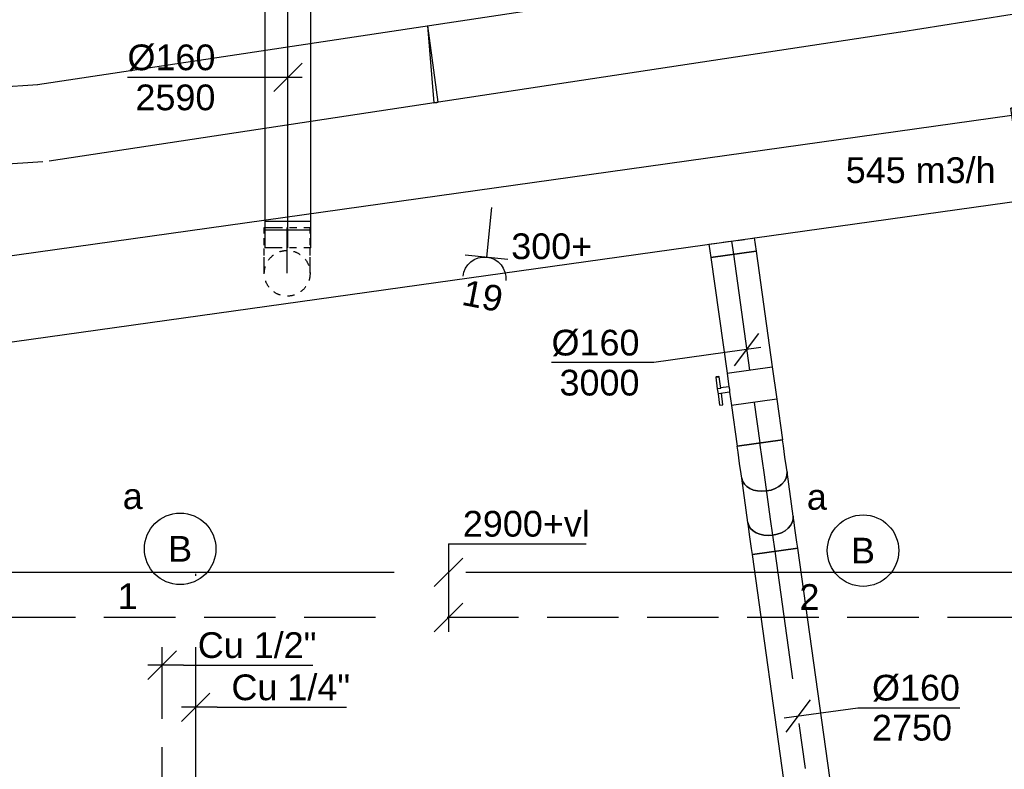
# Model space of a CAD drawing. Extents: x -238422 to 258194, y -34825 to 126331.
# Tile 188 of 239: x 28414 to 31858, y 16298 to 18920. Entities that reach past the tile are written whole.
import ezdxf
from ezdxf.enums import TextEntityAlignment as Align

# ---------------------------------------------------------------- set-up
doc = ezdxf.new("R2010")
doc.units = 0
doc.header["$LTSCALE"] = 50
for name, pattern in [('2322140', [45, 40, -5]), ('2322203', [45, 5, -2, 5, -2, 5, -2, 5, -2, 5, -2, 5, -5]), ('CENTER2', [28.575000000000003, 19.05, -3.175, 3.175, -3.175]), ('STREEPJES', [0.1, 0.05, -0.05])]:
    doc.linetypes.add(name, pattern=pattern)
doc.layers.get('0').update_dxf_attribs({"linetype": 'CONTINUOUS'})
for name, color, linetype in [('EL6131--', 2, 'CONTINUOUS'), ('EL6222--', 3, 'CONTINUOUS'), ('EL6311--', 3, 'CONTINUOUS'), ('EM6131--', 1, 'CONTINUOUS'), ('lMcht retour bestaand_PR', 1, 'CONTINUOUS'), ('lucht retour bestaand', 8, 'CONTINUOUS'), ('WL5448--', 4, 'CONTINUOUS'), ('WL570---_RETOUR', 112, 'CONTINUOUS'), ('WL570---_RETOUR_HL', 8, 'CONTINUOUS'), ('WM5448--', 1, 'CONTINUOUS'), ('WM570---_RETOUR', 1, 'CONTINUOUS'), ('WM570---_RETOUR_PR', 1, 'CONTINUOUS'), ('WM570---_TOEVOER', 1, 'CONTINUOUS')]:
    doc.layers.add(name, color=color, linetype=linetype)
doc.styles.add('BURO-018', font='ARIAL.TTF', dxfattribs={"height": 90})

# ---------------------------------------------------------------- blocks, each defined once
blk = doc.blocks.new('1115B3A')
at = {"color": 0, "linetype": 'Continuous'}
blk.add_circle((0, 0), 2.5, dxfattribs=at)
at = {"color": 0, "linetype": 'Continuous', "style": 'BURO-018'}
for tag, p in [('E_GKAST', (0, 8)), ('E_GROEP', (0, 5)), ('E_SGROEP', (4.5, 5)), ('E_ARMCODE', (0, 0)), ('E_SLET', (4.5, -1))]:
    blk.add_attdef(tag, text='', height=1.8, dxfattribs=at).set_placement(p, align=Align.MIDDLE)
blk = doc.blocks.new('*U156')
at = {"color": 0, "ltscale": 10}
for p, q in [((3.637978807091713e-12, 134.9999999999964, -2730), (1945.261807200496, 134.9999999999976, -2730)), ((7.275957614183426e-12, -135.0000000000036, -2730), (1945.2618072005, -135.0000000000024, -2730))]:
    blk.add_line(p, q, dxfattribs=at)
at = {"layer": 'EM6131--', "color": 1, "style": 'BURO-018'}
blk.add_attdef('POSNR', text='', height=90, dxfattribs=at).set_placement((0, 0), align=Align.MIDDLE)
blk = doc.blocks.new('*U157')
at = {"color": 0, "ltscale": 10}
for p, q in [((-7.275957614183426e-12, 135, -2730), (3011.366148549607, 135.0000000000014, -2730)), ((-7.275957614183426e-12, -135.0000000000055, -2730), (3011.36614854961, -135.0000000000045, -2730))]:
    blk.add_line(p, q, dxfattribs=at)
at = {"layer": 'EM6131--', "color": 1, "style": 'BURO-018'}
blk.add_attdef('POSNR', text='', height=90, dxfattribs=at).set_placement((0, 0), align=Align.MIDDLE)
blk = doc.blocks.new('*U158')
at = {"color": 0, "ltscale": 10}
for p, q in [((0, 134.9999999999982, -2730), (193.9405129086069, 134.9999999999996, -2730)), ((355.9474184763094, 134.9999999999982, -2730), (3468.498752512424, 134.9999999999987, -2730)), ((0, -135.0000000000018, -2730), (153.2473665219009, -135.0000000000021, -2730)), ((313.049142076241, -135.0000000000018, -2730), (3468.498752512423, -135.000000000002, -2730))]:
    blk.add_line(p, q, dxfattribs=at)
at = {"color": 0, "linetype": 'STREEPJES', "ltscale": 10}
for p, q in [((193.9405129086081, 134.9999999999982, -2730), (355.94741847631, 134.999999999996, -2730)), ((153.2473665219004, -135, -2730), (313.0491420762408, -134.9999999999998, -2730))]:
    blk.add_line(p, q, dxfattribs=at)
at = {"layer": 'EM6131--', "color": 1, "style": 'BURO-018'}
blk.add_attdef('POSNR', text='', height=90, dxfattribs=at).set_placement((0, 0), align=Align.MIDDLE)
blk = doc.blocks.new('*U167')
at = {"color": 0, "ltscale": 10}
for p, q in [((-3.535099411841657, 135, -2730), (-3.535099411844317, -135.0000000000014, -2730)), ((-3.53509941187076, 135, -2730), (10.59560877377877, -134.6299743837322, -2730))]:
    blk.add_line(p, q, dxfattribs=at)
blk.add_arc((-3.535099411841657, 134.9999999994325, -2730), 269.9999999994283, 269.9999999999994, 273.0000000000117, dxfattribs=at)
at = {"layer": 'EM6131--', "color": 1, "style": 'BURO-018'}
blk.add_attdef('POSNR', text='', height=90, dxfattribs=at).set_placement((0, 0), align=Align.MIDDLE)
blk = doc.blocks.new('*U269')
at = {"color": 0, "ltscale": 10}
for p, q in [((-3.637978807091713e-12, 80, -2999.999999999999), (409.1841421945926, 79.99999999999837, -2999.999999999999)), ((0, -80, -2999.999999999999), (-2.36255459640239e-12, 80.00000000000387, -2999.999999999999)), ((0, -80, -2999.999999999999), (409.1841421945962, -80.00000000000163, -2999.999999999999))]:
    blk.add_line(p, q, dxfattribs=at)
at = {"layer": 'WL570---_RETOUR_HL', "linetype": 'CENTER2'}
blk.add_line((0, 0, -2999.999999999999), (409.1841421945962, -1.635428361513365e-12, -2999.999999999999), dxfattribs=at)
at = {"layer": 'WM570---_RETOUR_PR', "color": 1, "style": 'BURO-018'}
blk.add_attdef('POSNR', text='', height=90, dxfattribs=at).set_placement((0, 0), align=Align.MIDDLE)
blk = doc.blocks.new('*U270')
at = {"color": 0, "ltscale": 10}
for p, q in [((-5.456968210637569e-12, 79.99999999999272, -2999.999999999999), (46.19999999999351, 79.9999999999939, -2999.999999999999)), ((46.19999999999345, 80, -2999.999999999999), (46.19999999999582, -80.00000000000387, -2999.999999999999)), ((-1.818989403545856e-12, -80, -2999.999999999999), (46.19999999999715, -79.99999999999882, -2999.999999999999))]:
    blk.add_line(p, q, dxfattribs=at)
at = {"color": 8, "linetype": 'STREEPJES', "ltscale": 10}
blk.add_line((-1.818989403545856e-12, -80.00000000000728, -2999.999999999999), (-4.181543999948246e-12, 79.99999999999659, -2999.999999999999), dxfattribs=at)
at = {"layer": 'WL570---_RETOUR_HL', "linetype": 'CENTER2'}
blk.add_line((-1.818989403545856e-12, 0, -2999.999999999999), (46.19999999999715, 1.175876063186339e-12, -2999.999999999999), dxfattribs=at)
at = {"layer": 'WM570---_RETOUR_PR', "color": 1, "style": 'BURO-018'}
blk.add_attdef('POSNR', text='', height=90, dxfattribs=at).set_placement((0, 0), align=Align.MIDDLE)
blk = doc.blocks.new('*U339')
at = {"color": 0, "ltscale": 10}
for p, q in [((0, 80, -2590.4), (92.37928503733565, 79.99999999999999, -2590.4)), ((0, 41.3970412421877, -2590.4), (7.091248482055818e-15, 80, -2590.4)), ((92.37928503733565, 80, -2590.4), (92.37928503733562, -80, -2590.4)), ((16.99796447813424, -80, -2590.4), (92.37928503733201, -80.00000000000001, -2590.4))]:
    blk.add_line(p, q, dxfattribs=at)
at = {"color": 8, "linetype": 'STREEPJES', "ltscale": 10}
for q in [(-3.615678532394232e-12, 41.3970412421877, -2590.4), (16.99796447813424, -80, -2590.4)]:
    blk.add_line((-3.637978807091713e-12, -80, -2590.4), q, dxfattribs=at)
at = {"layer": 'WL570---_RETOUR_HL', "linetype": 'CENTER2'}
blk.add_line((-3.637978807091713e-12, 0, -2590.4), (92.37928503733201, -1.696979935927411e-14, -2590.4), dxfattribs=at)
at = {"layer": 'WM570---_RETOUR_PR', "color": 1, "style": 'BURO-018'}
blk.add_attdef('POSNR', text='', height=90, dxfattribs=at).set_placement((0, 0), align=Align.MIDDLE)
blk = doc.blocks.new('*U340')
at = {"color": 0, "ltscale": 10}
for p, q in [((-80, 154.5948293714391, -2590.4), (-80, 160, -2590.4)), ((-80, 160, -2590.4), (-41.3970412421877, 160, -2590.4))]:
    blk.add_line(p, q, dxfattribs=at)
at = {"color": 8, "linetype": 'STREEPJES', "ltscale": 10}
for p, q in [((-80, 138.9356003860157, -2590.4), (-80, 154.5948293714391, -2590.4)), ((-80, 98.24230518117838, -2590.4), (-80, 138.9356003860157, -2590.4)), ((-41.3970412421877, 160, -2590.4), (80, 160, -2590.4)), ((80, 138.9356003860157, -2590.4), (80, 160, -2590.4)), ((80, 98.24230518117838, -2590.4), (80, 138.9356003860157, -2590.4)), ((-80, 61.75769481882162, -2590.4), (-80, 98.24230518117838, -2590.4)), ((80, 61.75769481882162, -2590.4), (80, 98.24230518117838, -2590.4)), ((-80, 31.96813520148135, -2590.4), (-80, 61.75769481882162, -2590.4)), ((80, 31.96813520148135, -2590.4), (80, 61.75769481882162, -2590.4)), ((-80, 10.90373558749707, -2590.4), (-80, 31.96813520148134, -2590.4)), ((-80, 0, -2590.4), (-80, 10.90373558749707, -2590.4)), ((80, 10.90373558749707, -2590.4), (80, 31.96813520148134, -2590.4)), ((80, 0, -2590.4), (80, 10.90373558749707, -2590.4))]:
    blk.add_line(p, q, dxfattribs=at)
at = {"layer": 'WL570---_RETOUR_HL', "linetype": 'CENTER2'}
blk.add_line((0, 0, -2590.4), (0, 160, -2590.4), dxfattribs=at)
at = {"layer": 'WM570---_RETOUR_PR', "color": 1, "style": 'BURO-018'}
blk.add_attdef('POSNR', text='', height=90, dxfattribs=at).set_placement((0, 0), align=Align.MIDDLE)
blk = doc.blocks.new('*U341')
at = {"color": 8, "linetype": 'STREEPJES', "ltscale": 10}
blk.add_circle((0, 0, -2899.999999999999), 80, dxfattribs=at)
at = {"layer": 'WL570---_RETOUR_HL', "linetype": 'CENTER2'}
blk.add_circle((0, 0, -2899.999999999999), 0.075, dxfattribs=at)
at = {"layer": 'WM570---_RETOUR_PR', "color": 1, "style": 'BURO-018'}
blk.add_attdef('POSNR', text='', height=90, dxfattribs=at).set_placement((0, 0), align=Align.MIDDLE)
blk = doc.blocks.new('*U500')
at = {"layer": 'WM570---_RETOUR', "color": 0, "ltscale": 10}
for p, q in [((-42.58361027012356, -56.45029792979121), (42.58361027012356, 56.45029792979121)), ((49.5169540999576, 6.93334382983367), (-325.3221448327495, -45.5514747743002)), ((-325.3221448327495, -45.5514747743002), (-682.893768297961, -45.5514747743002))]:
    blk.add_line(p, q, dxfattribs=at)
at = {"layer": 'WM570---_RETOUR', "color": 0, "style": 'BURO-018'}
for s, p in [('%%c160', (-682.893768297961, -20.5514747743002)), ('3000', (-655.0220084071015, -160.5514747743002))]:
    blk.add_text(s, height=90, dxfattribs=at).set_placement(p)
blk = doc.blocks.new('*U1138')
at = {"color": 0, "ltscale": 10}
for p, q in [((0, 80, -2590.399999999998), (842.8205712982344, 79.99999999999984, -2590.399999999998)), ((-3.637978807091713e-12, -80, -2590.399999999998), (-3.608587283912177e-12, 80, -2590.399999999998)), ((842.8205712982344, 80, -2590.399999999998), (842.8205712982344, -80, -2590.399999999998)), ((-3.637978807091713e-12, -80, -2590.399999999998), (842.8205712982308, -80.00000000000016, -2590.399999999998))]:
    blk.add_line(p, q, dxfattribs=at)
at = {"layer": 'WL570---_RETOUR_HL', "linetype": 'CENTER2'}
blk.add_line((-3.637978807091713e-12, 0, -2590.399999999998), (842.8205712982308, -1.54823627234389e-13, -2590.399999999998), dxfattribs=at)
at = {"layer": 'WM570---_RETOUR_PR', "color": 1, "style": 'BURO-018'}
blk.add_attdef('POSNR', text='', height=90, dxfattribs=at).set_placement((0, 0), align=Align.MIDDLE)
blk = doc.blocks.new('*U1139')
at = {"layer": 'WM570---_RETOUR', "color": 0, "ltscale": 10}
for p, q in [((-49.99999999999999, -49.99999999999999), (49.99999999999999, 49.99999999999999)), ((50, -6.123233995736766e-15), (-561.3503209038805, 6.874558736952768e-14))]:
    blk.add_line(p, q, dxfattribs=at)
at = {"layer": 'WM570---_RETOUR', "color": 0, "style": 'BURO-018'}
for s, p in [('%%c160', (-561.3503209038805, 25.00000000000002)), ('2590', (-533.478561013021, -115))]:
    blk.add_text(s, height=90, dxfattribs=at).set_placement(p)
blk = doc.blocks.new('*U1236')
at = {"color": 2, "ltscale": 10}
for p, q in [((-57.25000000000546, 80, -3000.000000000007), (57.24999999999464, 80.00000000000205, -3000.000000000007)), ((-57.25000000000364, -80, -3000.000000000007), (-57.250000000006, 80.00000000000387, -3000.000000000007)), ((57.24999999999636, 80.00000000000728, -3000.000000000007), (57.24999999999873, -79.99999999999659, -3000.000000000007)), ((-57.25000000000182, -80, -3000.000000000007), (-9.54166666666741, -80.00000000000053, -3000.000000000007)), ((-9.541666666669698, -80, -3000.000000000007), (-9.54166666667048, -109.3333333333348, -3000.000000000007)), ((9.541666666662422, -80, -3000.000000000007), (9.541666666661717, -119.9999999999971, -3000.000000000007)), ((9.541666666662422, -80, -3000.000000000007), (57.24999999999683, -80.00000000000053, -3000.000000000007)), ((-50.24662103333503, -109.3333333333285, -3000.000000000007), (-50.24662103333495, -119.9999999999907, -3000.000000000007)), ((-48.91328769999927, -109.3333333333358, -3000.000000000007), (-50.24662103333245, -109.3333333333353, -3000.000000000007)), ((-50.24662103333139, -119.9999999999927, -3000.000000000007), (-48.91328769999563, -120.0000000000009, -3000.000000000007)), ((-7.515583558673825, -109.3333333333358, -3000.000000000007), (-48.9132876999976, -109.3333333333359, -3000.000000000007)), ((-48.91328769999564, -120, -3000.000000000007), (-48.91328769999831, -109.33333333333, -3000.000000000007)), ((-7.515583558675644, -120, -3000.000000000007), (-48.91328769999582, -120.0000000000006, -3000.000000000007)), ((-7.515583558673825, -109.3333333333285, -3000.000000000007), (-7.515583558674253, -119.9999999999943, -3000.000000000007)), ((9.541666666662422, -119.9999999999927, -3000.000000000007), (-7.515583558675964, -119.9999999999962, -3000.000000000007)), ((50.24662103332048, -109.3333333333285, -3000.000000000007), (9.541666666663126, -109.3333333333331, -3000.000000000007)), ((50.24662103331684, -120, -3000.000000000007), (9.541666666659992, -120.000000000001, -3000.000000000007)), ((50.24662103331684, -120, -3000.000000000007), (50.24662103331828, -109.3333333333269, -3000.000000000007))]:
    blk.add_line(p, q, dxfattribs=at)
blk.add_spline([(-9.492711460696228, -79.99417583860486, -3000.000000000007), (-9.346348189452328, -79.97693931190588, -3000.000000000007), (-9.104078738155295, -79.9489890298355, -3000.000000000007), (-8.76838911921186, -79.9114587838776, -3000.000000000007), (-8.342723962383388, -79.86587281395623, -3000.000000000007), (-7.831451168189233, -79.81408537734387, -3000.000000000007), (-7.239817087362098, -79.75820677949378, -3000.000000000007), (-6.573892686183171, -79.70051858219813, -3000.000000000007), (-5.840511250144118, -79.64338119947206, -3000.000000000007), (-5.047198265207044, -79.5891374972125, -3000.000000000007), (-4.202094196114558, -79.5400162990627, -3000.000000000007), (-3.31387095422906, -79.49803983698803, -3000.000000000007), (-2.391642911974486, -79.46493914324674, -3000.000000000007), (-1.444873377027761, -79.44208114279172, -3000.000000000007), (-0.4832774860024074, -79.430410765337, -3000.000000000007), (0.4832774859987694, -79.430410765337, -3000.000000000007), (1.444873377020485, -79.44208114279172, -3000.000000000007), (2.391642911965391, -79.46493914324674, -3000.000000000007), (3.313870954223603, -79.49803983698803, -3000.000000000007), (4.202094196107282, -79.54001629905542, -3000.000000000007), (5.047198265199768, -79.5891374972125, -3000.000000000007), (5.840511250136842, -79.64338119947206, -3000.000000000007), (6.573892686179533, -79.70051858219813, -3000.000000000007), (7.23981708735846, -79.75820677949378, -3000.000000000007), (7.831451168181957, -79.81408537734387, -3000.000000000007), (8.342723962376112, -79.86587281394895, -3000.000000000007), (8.768389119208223, -79.9114587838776, -3000.000000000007), (9.104078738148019, -79.94898902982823, -3000.000000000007), (9.346348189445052, -79.97693931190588, -3000.000000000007), (9.492711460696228, -79.99417583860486, -3000.000000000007), (9.541666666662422, -80, -3000.000000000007)], degree=3, dxfattribs=at)
at = {"layer": 'lMcht retour bestaand_PR', "color": 1, "style": 'BURO-018'}
blk.add_attdef('POSNR', text='', height=90, dxfattribs=at).set_placement((0, 0), align=Align.MIDDLE)
at = {"layer": 'lucht retour bestaand', "color": 1, "style": 'BURO-018'}
blk.add_attdef('I', text='', height=90, dxfattribs=at).set_placement((0, 0), align=Align.MIDDLE)
blk = doc.blocks.new('*U1238')
at = {"color": 0, "ltscale": 10}
for p, q in [((0, 79.99999999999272, -2750), (1878.954857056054, 79.99999999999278, -2750)), ((0, -80, -2750), (8.437694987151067e-13, 79.99999999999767, -2750)), ((1878.954857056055, 80, -2750), (1878.954857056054, -79.99999999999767, -2750)), ((0, -80, -2750), (1878.954857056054, -79.99999999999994, -2750))]:
    blk.add_line(p, q, dxfattribs=at)
at = {"layer": 'WL570---_RETOUR_HL', "linetype": 'CENTER2'}
blk.add_line((0, 0, -2750), (1878.954857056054, 5.215147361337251e-14, -2750), dxfattribs=at)
at = {"layer": 'WM570---_RETOUR_PR', "color": 1, "style": 'BURO-018'}
blk.add_attdef('POSNR', text='', height=90, dxfattribs=at).set_placement((0, 0), align=Align.MIDDLE)
blk = doc.blocks.new('*U1239')
at = {"color": 0, "ltscale": 10}
for p, q in [((0, 80.00000000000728, -3000.000000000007), (142.7892467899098, 80.00000000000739, -3000.000000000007)), ((142.7892467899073, 80.00000000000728, -3000.000000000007), (142.7892467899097, -79.99999999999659, -3000.000000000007)), ((0, -80, -3000.000000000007), (142.7892467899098, -79.99999999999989, -3000.000000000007))]:
    blk.add_line(p, q, dxfattribs=at)
at = {"layer": 'WL570---_RETOUR_HL', "linetype": 'CENTER2'}
blk.add_line((0, 7.275957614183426e-12, -3000.000000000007), (142.7892467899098, 7.386927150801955e-12, -3000.000000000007), dxfattribs=at)
at = {"layer": 'WM570---_RETOUR_PR', "color": 1, "style": 'BURO-018'}
blk.add_attdef('POSNR', text='', height=90, dxfattribs=at).set_placement((0, 0), align=Align.MIDDLE)
blk = doc.blocks.new('*U1240')
at = {"color": 0, "ltscale": 10}
for p, q in [((-66.29999999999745, 80.00000000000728, -2750), (-45.22739064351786, 80.00000000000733, -2750)), ((-66.30000000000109, -79.99999999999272, -2750), (-66.30000000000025, 80.00000000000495, -2750)), ((-45.22739064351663, 80.00000000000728, -2750), (-4.51823543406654, 80.00000000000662, -2750)), ((-4.518235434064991, 80.00000000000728, -2750), (31.98059461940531, 80.00000000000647, -2750)), ((31.98059461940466, 80, -2750), (46.88117959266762, 80.00000000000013, -2750)), ((-66.30000000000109, -79.99999999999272, -2750), (-45.2273906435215, -79.99999999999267, -2750)), ((-45.22739064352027, -79.99999999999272, -2750), (-4.518235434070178, -79.99999999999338, -2750)), ((-4.518235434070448, -79.99999999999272, -2750), (31.98059461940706, -79.99999999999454, -2750)), ((31.98059461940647, -79.99999999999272, -2750), (46.88117959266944, -79.9999999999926, -2750))]:
    blk.add_line(p, q, dxfattribs=at)
blk.add_ellipse((46.88117959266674, 0, -2750), major_axis=(6.905587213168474e-13, -80), ratio=0.7071067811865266, start_param=3.141592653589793, end_param=6.283185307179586, dxfattribs=at)
at = {"layer": 'WL570---_RETOUR_HL', "linetype": 'CENTER2'}
blk.add_line((-66.29999999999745, 7.275957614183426e-12, -2750), (46.8811795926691, 5.497920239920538e-12, -2750), dxfattribs=at)
at = {"layer": 'WM570---_RETOUR_PR', "color": 1, "style": 'BURO-018'}
blk.add_attdef('POSNR', text='', height=90, dxfattribs=at).set_placement((0, 0), align=Align.MIDDLE)
blk = doc.blocks.new('*U1241')
at = {"color": 0, "ltscale": 10}
for p, q in [((-1.818989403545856e-12, 79.99999999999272, -2796.881179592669), (156.2376408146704, 79.99999999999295, -2796.881179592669)), ((3.637978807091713e-12, -80, -2796.881179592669), (156.2376408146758, -79.99999999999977, -2796.881179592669))]:
    blk.add_line(p, q, dxfattribs=at)
at = {"color": 0, "ltscale": 10, "extrusion": (1.137985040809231e-16, 1.209231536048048e-17, -1)}
blk.add_ellipse((0, 0, -2796.881179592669), major_axis=(1.176836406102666e-13, -80), ratio=0.7071067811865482, start_param=0, end_param=3.141592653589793, dxfattribs=at)
at = {"color": 0, "ltscale": 10}
blk.add_ellipse((156.2376408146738, -7.275957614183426e-12, -2796.881179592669), major_axis=(1.176836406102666e-13, -80), ratio=0.7071067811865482, start_param=3.141592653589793, end_param=6.283185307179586, dxfattribs=at)
at = {"layer": 'WL570---_RETOUR_HL', "linetype": 'CENTER2'}
blk.add_line((0, 0, -2796.881179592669), (156.2376408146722, 2.254962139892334e-13, -2796.881179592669), dxfattribs=at)
at = {"layer": 'WM570---_RETOUR_PR', "color": 1, "style": 'BURO-018'}
blk.add_attdef('POSNR', text='', height=90, dxfattribs=at).set_placement((0, 0), align=Align.MIDDLE)
blk = doc.blocks.new('*U1242')
at = {"color": 0, "ltscale": 10}
for p, q in [((-46.8811795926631, 80, -3000.000000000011), (-31.98059461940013, 79.99999999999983, -3000.000000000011)), ((-31.98059461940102, 80, -3000.000000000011), (4.518235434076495, 79.99999999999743, -3000.000000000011)), ((4.518235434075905, 80, -3000.000000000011), (45.2273906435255, 79.99999999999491, -3000.000000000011)), ((45.2273906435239, 79.99999999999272, -3000.000000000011), (66.2999999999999, 79.99999999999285, -3000.000000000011)), ((66.30000000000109, 79.99999999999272, -3000.000000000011), (66.29999999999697, -80.00000000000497, -3000.000000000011)), ((-46.88117959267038, -80, -3000.000000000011), (-31.98059461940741, -80.00000000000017, -3000.000000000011)), ((-31.98059461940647, -79.99999999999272, -3000.000000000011), (4.518235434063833, -79.99999999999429, -3000.000000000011)), ((4.518235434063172, -80, -3000.000000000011), (45.22739064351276, -80.00000000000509, -3000.000000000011)), ((45.22739064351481, -80.00000000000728, -3000.000000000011), (66.29999999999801, -80.00000000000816, -3000.000000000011))]:
    blk.add_line(p, q, dxfattribs=at)
at = {"color": 0, "ltscale": 10, "extrusion": (1.881297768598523e-16, -2.463536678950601e-17, -1)}
blk.add_ellipse((-46.88117959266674, 0, -3000.000000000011), major_axis=(-9.481304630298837e-13, -80.00000000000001), ratio=0.7071067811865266, start_param=0, end_param=3.141592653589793, dxfattribs=at)
at = {"layer": 'WL570---_RETOUR_HL', "linetype": 'CENTER2'}
blk.add_line((-46.88117959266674, 0, -3000.000000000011), (66.29999999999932, -7.69645153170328e-12, -3000.000000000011), dxfattribs=at)
at = {"layer": 'WM570---_RETOUR_PR', "color": 1, "style": 'BURO-018'}
blk.add_attdef('POSNR', text='', height=90, dxfattribs=at).set_placement((0, 0), align=Align.MIDDLE)
blk = doc.blocks.new('*U1243')
at = {"layer": 'WM570---_RETOUR', "color": 0, "ltscale": 10}
for p, q in [((-42.58361027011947, -56.45029792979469), (42.58361027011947, 56.45029792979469)), ((-49.51695409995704, -6.933343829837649), (207.579814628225, 29.06524145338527)), ((207.579814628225, 29.06524145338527), (565.1514380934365, 29.06524145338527))]:
    blk.add_line(p, q, dxfattribs=at)
at = {"layer": 'WM570---_RETOUR', "color": 0, "style": 'BURO-018'}
for s, p in [('%%c160', (257.579814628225, 54.06524145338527)), ('2750', (257.579814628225, -85.93475854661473))]:
    blk.add_text(s, height=90, dxfattribs=at).set_placement(p)
blk = doc.blocks.new('*U1260', base_point=(17675.59053566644, 16829.64386864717, 2900))
at = {"color": 0, "linetype": 'Continuous'}
for p, q in [((17675.59053566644, 17087.18111039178, 2900), (17675.59053566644, 16779.64386864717, 2900)), ((17675.59053566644, 17087.18111039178, 2900), (18156.98889855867, 17087.18111039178, 2900)), ((17725.59053566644, 17037.18111039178, 2900), (17625.59053566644, 16937.18111039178, 2900)), ((17725.59053566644, 16879.64386864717, 2900), (17625.59053566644, 16779.64386864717, 2900))]:
    blk.add_line(p, q, dxfattribs=at)
at = {"color": 0, "linetype": 'Continuous', "style": 'BURO-018'}
blk.add_text('2900+vl', height=90, dxfattribs=at).set_placement((17725.59053566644, 17112.18111039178, 2900))
blk = doc.blocks.new('*U55', base_point=(16855.66594825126, 15092.53269487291, 2750))
at = {"color": 0, "linetype": 'Continuous'}
for p, q in [((16905.66594825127, 15142.53269487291, 2750), (16805.66594825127, 15042.53269487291, 2750)), ((16930.66594825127, 15092.53269487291, 2750), (16805.66594825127, 15092.53269487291, 2750)), ((16930.66594825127, 15092.53269487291, 2750), (17383.57863583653, 15092.53269487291, 2750))]:
    blk.add_line(p, q, dxfattribs=at)
at = {"color": 0, "linetype": 'Continuous', "style": 'BURO-018'}
blk.add_text('Cu 1/4"', height=90, dxfattribs=at).set_placement((16980.66594825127, 15117.53269487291, 2750))
blk = doc.blocks.new('*U56', base_point=(16737.95367615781, 15426.5257598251, 2750))
at = {"color": 0, "linetype": 'Continuous'}
for p, q in [((16787.95367615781, 15476.52575982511, 2750), (16687.95367615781, 15376.52575982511, 2750)), ((16812.95367615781, 15426.52575982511, 2750), (16687.95367615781, 15426.52575982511, 2750)), ((16812.95367615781, 15426.52575982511, 2750), (17265.86636374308, 15426.52575982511, 2750))]:
    blk.add_line(p, q, dxfattribs=at)
at = {"color": 0, "linetype": 'Continuous', "style": 'BURO-018'}
blk.add_text('Cu 1/2"', height=90, dxfattribs=at).set_placement((16862.95367615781, 15451.52575982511, 2750))
blk = doc.blocks.new('*U2139')
at = {"color": 0, "ltscale": 10}
for p, q in [((7.275957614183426e-12, 175.0000000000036, -3000), (5.000000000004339, 175.0000000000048, -3000)), ((7.275957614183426e-12, -174.9999999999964, -3000), (4.245048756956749e-12, 175.0000000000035, -3000)), ((5.000000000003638, -175, -3000), (5.000000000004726, 175.000000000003, -3000)), ((5447.269878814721, 175.0000000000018, -3000), (5442.26987881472, 175.0000000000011, -3000)), ((5442.269878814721, -174.9999999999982, -3000), (5442.269878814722, 175.0000000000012, -3000)), ((5447.269878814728, -174.9999999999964, -3000), (5447.269878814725, 175.0000000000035, -3000)), ((5.000000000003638, 150.0000000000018, -3000), (5442.26987881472, 149.9999999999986, -3000)), ((5, -149.9999999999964, -3000), (5442.269878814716, -149.9999999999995, -3000)), ((7.275957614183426e-12, -174.9999999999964, -3000), (5.000000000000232, -174.9999999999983, -3000)), ((5447.269878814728, -174.9999999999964, -3000), (5442.269878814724, -174.9999999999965, -3000))]:
    blk.add_line(p, q, dxfattribs=at)
at = {"layer": 'lMcht retour bestaand_PR', "color": 1, "style": 'BURO-018'}
blk.add_attdef('POSNR', text='', height=90, dxfattribs=at).set_placement((0, 0), align=Align.MIDDLE)
blk = doc.blocks.new('111304')
at = {"color": 0, "linetype": 'Continuous'}
for p, q in [((-1.5, 4.5), (1.5, 4.5)), ((0, 1), (0, 4.5))]:
    blk.add_line(p, q, dxfattribs=at)
blk.add_arc((0, 6), 1.5, 180, 0, dxfattribs=at)
at = {"color": 0, "linetype": 'Continuous', "style": 'BURO-018'}
for tag, p in [('E_GKAST', (0, 11.5)), ('E_GROEP', (0, 8.5)), ('E_SGROEP', (4.5, 8.5))]:
    blk.add_attdef(tag, text='', height=1.8, dxfattribs=at).set_placement(p, align=Align.MIDDLE)
at = {"color": 0, "linetype": 'Continuous', "style": 'BURO-018', "flags": 1}
for tag, height, p in [('E_VERMCODE', 1.8, (13, 8.5)), ('E_MATCODE', 1.799999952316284, (0, 0))]:
    blk.add_attdef(tag, text='', height=height, dxfattribs=at).set_placement(p, align=Align.MIDDLE)

msp = doc.modelspace()

# ---------------------------------------------------------------- linework, layer by layer
at = {"layer": 'WL5448--', "linetype": '2322140'}
for p, q in [((31974.34018291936, 16987.18111039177, 2900), (22405.23781398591, 16987.18111039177, 2900)), ((29030.02685243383, 14725.37025598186, 2750), (29030.02685243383, 16981.67776865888, 2750))]:
    msp.add_line(p, q, dxfattribs=at)
at = {"layer": 'WL5448--', "linetype": '2322203'}
for p, q in [((31909.0861208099, 16829.64386864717, 2900), (22239.85930315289, 16829.64386864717, 2900)), ((28912.31458034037, 14725.37025598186, 2750), (28912.31458034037, 16828.03195586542, 2750))]:
    msp.add_line(p, q, dxfattribs=at)

# ---------------------------------------------------------------- block references
at = {"layer": 'EL6131--'}
for name, p, rotation in [('*U158', (34900.17554746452, 19554.07349495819, 2730), 189.0278365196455), ('*U157', (31474.6437872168, 19009.81642728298, 2730), 188.6096487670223), ('*U167', (29855.28042462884, 18764.7285082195, 2730), 4.744729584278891), ('*U156', (28486.67724830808, 18557.83517357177, 2730), 183.8676832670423)]:
    msp.add_blockref(name, p, dxfattribs=dict(at, rotation=rotation))
at = {"layer": 'EL6222--'}
ref = msp.add_blockref('111304', (30069.90485659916, 18313.69484419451), dxfattribs=dict(at, xscale=-49.99999999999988, yscale=49.99999999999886, zscale=50, rotation=174.2499215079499))
ref.add_attrib('E_GROEP', '19', dxfattribs={"layer": '0', "color": 1, "linetype": 'Continuous', "height": 89.99999999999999, "rotation": 348.9652014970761, "style": 'BURO-018'}).set_placement((30033.73872028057, 17954.53356324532), align=Align.MIDDLE)
at = {"layer": 'EL6311--'}
ref = msp.add_blockref('1115B3A', (28975.6418817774, 17069.44833166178), dxfattribs=dict(at, xscale=50.00000000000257, yscale=50.00000000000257, zscale=50, rotation=177.1126939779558))
ref.add_attrib('E_ARMCODE', 'B', dxfattribs={"layer": '0', "color": 1, "linetype": 'Continuous', "height": 90, "style": 'BURO-018'}).set_placement((28975.6418817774, 17069.44833166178), align=Align.MIDDLE)
ref.add_attrib('E_SLET', 'a', dxfattribs={"layer": '0', "color": 1, "linetype": 'Continuous', "height": 90, "style": 'BURO-018'}).set_placement((28809.67907939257, 17253.04121884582), align=Align.MIDDLE)
ref.add_attrib('E_GROEP', '1', dxfattribs={"layer": '0', "color": 1, "linetype": 'Continuous', "height": 90, "style": 'BURO-018'}).set_placement((28792.04899459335, 16903.48552927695), align=Align.MIDDLE)
ref = msp.add_blockref('1115B3A', (31364.1653491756, 17063.21465175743), dxfattribs=dict(at, xscale=49.99999999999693, yscale=49.99999999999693, zscale=50, rotation=175.7664262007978))
ref.add_attrib('E_ARMCODE', 'B', dxfattribs={"layer": '0', "color": 1, "linetype": 'Continuous', "height": 90, "style": 'BURO-018'}).set_placement((31364.1653491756, 17063.21465175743), align=Align.MIDDLE)
ref.add_attrib('E_SLET', 'a', dxfattribs={"layer": '0', "color": 1, "linetype": 'Continuous', "height": 90, "style": 'BURO-018'}).set_placement((31202.56180809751, 17250.6560973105), align=Align.MIDDLE)
ref.add_attrib('E_GROEP', '2', dxfattribs={"layer": '0', "color": 1, "linetype": 'Continuous', "height": 90, "style": 'BURO-018'}).set_placement((31176.72390362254, 16901.61111067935), align=Align.MIDDLE)
at = {"layer": 'lucht retour bestaand', "rotation": 277.9707114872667}
msp.add_blockref('*U1236', (30975.49741223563, 17638.07847872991, 3000.000000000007), dxfattribs=at)
at = {"layer": 'WL570---_RETOUR'}
for name, p, rotation in [('*U1138', (29352.76646010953, 18184.06800782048, 2590.399999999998), 90), ('*U2139', (26515.98830731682, 17682.75806803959, 3000), 7.970711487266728), ('*U339', (29352.76646010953, 18122.89005501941, 2590.4), 90), ('*U270', (30904.41203690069, 18145.76010451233, 2999.999999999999), 277.9707114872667), ('*U341', (29350.00631988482, 18033.22367236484, 2899.999999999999), 277.9707114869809), ('*U269', (30910.81844659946, 18100.00643892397, 2999.999999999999), 277.9707114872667), ('*U1239', (30983.43609092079, 17581.38156628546, 3000.000000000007), 277.9707114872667), ('*U1242', (31012.42984370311, 17374.31231356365, 3000.000000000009), 97.97071148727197), ('*U1241', (31040.59569610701, 17173.1558074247, 2796.881179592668), 97.97071148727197), ('*U1240', (31047.0965628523, 17126.72754306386, 2750), 97.97071148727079), ('*U1238', (31316.83897806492, 15200.2656336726, 2750), 97.97071148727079)]:
    msp.add_blockref(name, p, dxfattribs=dict(at, rotation=rotation))
msp.add_blockref('*U340', (29350.00631988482, 18033.22367236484, 2590.4), dxfattribs=at)
at = {"layer": 'WM5448--'}
for name, p in [('*U1260', (29914.46460469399, 16829.64386864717, 2900)), ('*U56', (28912.31458034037, 16662.78887433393, 2750)), ('*U55', (29030.02685243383, 16515.11002505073, 2750))]:
    msp.add_blockref(name, p, dxfattribs=at)
at = {"layer": 'WM570---_RETOUR'}
for name, p in [('*U1139', (29352.76646010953, 18718.59715407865, 2590.399999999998)), ('*U500', (30957.5436522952, 17766.30167502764, 2999.999999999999)), ('*U1243', (31137.92297763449, 16484.81331792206, 2750))]:
    msp.add_blockref(name, p, dxfattribs=at)

# ---------------------------------------------------------------- texts
at = {"layer": 'EL6222--', "color": 1, "style": 'BURO-018'}
msp.add_text('300+', height=90, dxfattribs=at).set_placement((30133.66753279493, 18082.84433558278))
at = {"layer": 'WM570---_TOEVOER', "style": 'BURO-018'}
msp.add_text('545 m3/h', height=90, dxfattribs=at).set_placement((31303.52506366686, 18348.96852188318))

doc.saveas('drawing.dxf')
